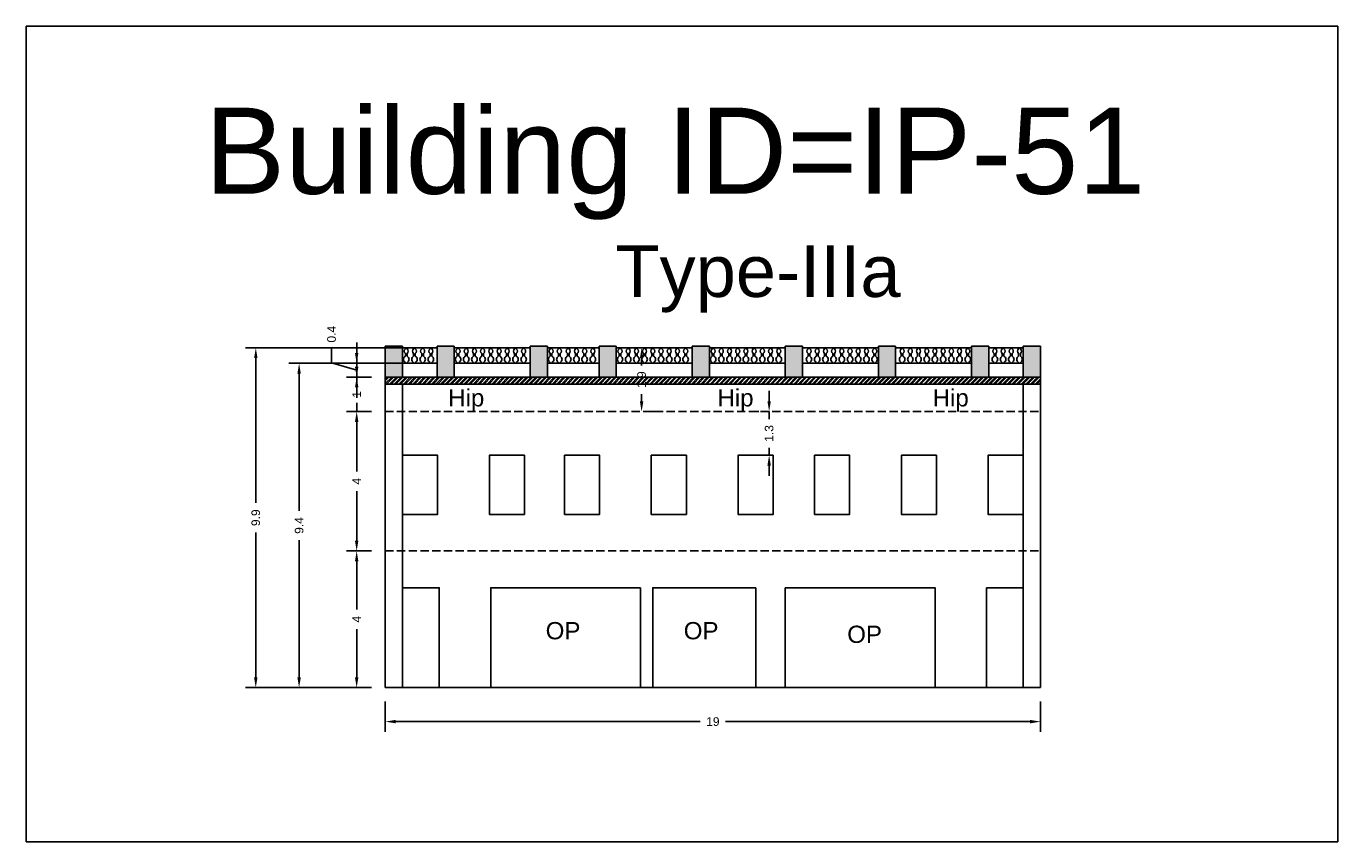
# Model space of a CAD drawing. Header units: metres. Extents: x 3416658 to 3417184, y -6712896 to -6712690.
# Tile 1 of 58: x 3416658 to 3416696, y -6712896 to -6712872. Entities that reach past the tile are written whole.
import ezdxf

# ---------------------------------------------------------------- set-up
doc = ezdxf.new("R2010")
doc.units = ezdxf.units.M
doc.linetypes.add('ACAD_ISO02W100', pattern=[15, 12, -3])
doc.layers.add('Dotted', color=7, linetype='ACAD_ISO02W100', plot=False)
doc.styles.get("Standard").update_dxf_attribs({"font": 'arial.ttf'})
doc.dimstyles.new('ISO-25', dxfattribs={"dimtxt": 0.25, "dimasz": 0.3, "dimexe": 0.3, "dimexo": 0.4, "dimgap": 0.2, "dimtad": 0, "dimdec": 1, "dimdsep": 46, "dimtxsty": 'Standard', "dimcen": 2.5, "dimadec": 0, "dimazin": 0, "dimtfac": 1, "dimtdec": 1, "dimtmove": 0, "dimatfit": 3, "dimfxl": 1, "dimarcsym": 0})

# ---------------------------------------------------------------- blocks, each defined once
blk = doc.blocks.new('*D450')
at = {"color": 0, "lineweight": -2, "transparency": 16777216}
for p, q in [((3416679.065, -6712883.061), (3416679.065, -6712882.761)), ((3416678.665, -6712883.361), (3416678.765, -6712883.361)), ((3416679.065, -6712883.361), (3416679.065, -6712883.578)), ((3416679.065, -6712884.626), (3416679.065, -6712884.409)), ((3416678.665, -6712884.626), (3416678.765, -6712884.626)), ((3416679.065, -6712884.926), (3416679.065, -6712885.226))]:
    blk.add_line(p, q, dxfattribs=at)
at = {"color": 0, "transparency": 16777216}
for points in [[(3416679.015, -6712883.061), (3416679.115, -6712883.061), (3416679.065, -6712883.361)], [(3416679.015, -6712884.926), (3416679.115, -6712884.926), (3416679.065, -6712884.626)]]:
    blk.add_solid(points, dxfattribs=at)
at = {"layer": 'Defpoints', "color": 0, "transparency": 16777216}
for p in [(3416679.065, -6712883.361), (3416679.065, -6712883.361), (3416679.065, -6712884.626)]:
    blk.add_point(p, dxfattribs=at)
at = {"color": 0, "transparency": 16777216, "insert": (3416679.065, -6712883.994), "char_height": 0.25, "attachment_point": 5, "rotation": 90}
blk.add_mtext('1.3', dxfattribs=at)
blk = doc.blocks.new('*D451')
at = {"color": 0, "lineweight": -2, "transparency": 16777216}
for p, q in [((3416667.533, -6712887.404), (3416666.804, -6712887.404)), ((3416667.104, -6712887.704), (3416667.104, -6712889.1)), ((3416667.104, -6712891.068), (3416667.104, -6712889.673)), ((3416667.533, -6712891.368), (3416666.804, -6712891.368))]:
    blk.add_line(p, q, dxfattribs=at)
at = {"color": 0, "transparency": 16777216}
for points in [[(3416667.054, -6712887.704), (3416667.154, -6712887.704), (3416667.104, -6712887.404)], [(3416667.054, -6712891.068), (3416667.154, -6712891.068), (3416667.104, -6712891.368)]]:
    blk.add_solid(points, dxfattribs=at)
at = {"layer": 'Defpoints', "color": 0, "transparency": 16777216}
for p in [(3416667.104, -6712887.404), (3416667.933, -6712887.404), (3416667.933, -6712891.368)]:
    blk.add_point(p, dxfattribs=at)
at = {"color": 0, "transparency": 16777216, "insert": (3416667.104, -6712889.386), "char_height": 0.25, "attachment_point": 5, "rotation": 90}
blk.add_mtext('4', dxfattribs=at)
blk = doc.blocks.new('*D452')
at = {"color": 0, "lineweight": -2, "transparency": 16777216}
for p, q in [((3416667.533, -6712883.361), (3416666.804, -6712883.361)), ((3416667.104, -6712883.661), (3416667.104, -6712885.096)), ((3416667.104, -6712887.104), (3416667.104, -6712885.669)), ((3416667.533, -6712887.404), (3416666.804, -6712887.404))]:
    blk.add_line(p, q, dxfattribs=at)
at = {"color": 0, "transparency": 16777216}
for points in [[(3416667.054, -6712883.661), (3416667.154, -6712883.661), (3416667.104, -6712883.361)], [(3416667.054, -6712887.104), (3416667.154, -6712887.104), (3416667.104, -6712887.404)]]:
    blk.add_solid(points, dxfattribs=at)
at = {"layer": 'Defpoints', "color": 0, "transparency": 16777216}
for p in [(3416667.104, -6712883.361), (3416667.933, -6712883.361), (3416667.933, -6712887.404)]:
    blk.add_point(p, dxfattribs=at)
at = {"color": 0, "transparency": 16777216, "insert": (3416667.104, -6712885.383), "char_height": 0.25, "attachment_point": 5, "rotation": 90}
blk.add_mtext('4', dxfattribs=at)
blk = doc.blocks.new('*D453')
at = {"color": 0, "lineweight": -2, "transparency": 16777216}
for p, q in [((3416667.104, -6712882.061), (3416667.104, -6712881.761)), ((3416667.533, -6712882.361), (3416666.804, -6712882.361)), ((3416667.104, -6712882.361), (3416667.104, -6712882.615)), ((3416667.104, -6712883.361), (3416667.104, -6712883.107)), ((3416667.533, -6712883.361), (3416666.804, -6712883.361)), ((3416667.104, -6712883.661), (3416667.104, -6712883.961))]:
    blk.add_line(p, q, dxfattribs=at)
at = {"color": 0, "transparency": 16777216}
for points in [[(3416667.054, -6712882.061), (3416667.154, -6712882.061), (3416667.104, -6712882.361)], [(3416667.054, -6712883.661), (3416667.154, -6712883.661), (3416667.104, -6712883.361)]]:
    blk.add_solid(points, dxfattribs=at)
at = {"layer": 'Defpoints', "color": 0, "transparency": 16777216}
for p in [(3416667.104, -6712882.361), (3416667.933, -6712882.361), (3416667.933, -6712883.361)]:
    blk.add_point(p, dxfattribs=at)
at = {"color": 0, "transparency": 16777216, "insert": (3416667.104, -6712882.861), "char_height": 0.25, "attachment_point": 5, "rotation": 90}
blk.add_mtext('1', dxfattribs=at)
blk = doc.blocks.new('*D454')
at = {"color": 0, "lineweight": -2, "transparency": 16777216}
for p, q in [((3416667.104, -6712881.661), (3416667.104, -6712881.361)), ((3416666.376, -6712881.943), (3416666.376, -6712881.543)), ((3416667.104, -6712882.161), (3416666.376, -6712881.943)), ((3416668.265, -6712881.961), (3416666.804, -6712881.961)), ((3416667.104, -6712882.361), (3416667.104, -6712881.961)), ((3416667.104, -6712882.361), (3416667.104, -6712881.961)), ((3416667.533, -6712882.361), (3416666.804, -6712882.361)), ((3416667.104, -6712882.661), (3416667.104, -6712882.961))]:
    blk.add_line(p, q, dxfattribs=at)
at = {"color": 0, "transparency": 16777216}
for points in [[(3416667.054, -6712881.661), (3416667.154, -6712881.661), (3416667.104, -6712881.961)], [(3416667.054, -6712882.661), (3416667.154, -6712882.661), (3416667.104, -6712882.361)]]:
    blk.add_solid(points, dxfattribs=at)
at = {"layer": 'Defpoints', "color": 0, "transparency": 16777216}
for p in [(3416667.104, -6712881.961), (3416668.665, -6712881.961), (3416667.933, -6712882.361)]:
    blk.add_point(p, dxfattribs=at)
at = {"color": 0, "transparency": 16777216, "insert": (3416666.376, -6712881.116), "char_height": 0.25, "attachment_point": 5, "rotation": 90}
blk.add_mtext('0.4', dxfattribs=at)
blk = doc.blocks.new('*D455')
at = {"color": 0, "lineweight": -2, "transparency": 16777216}
for p, q in [((3416668.403, -6712881.961), (3416665.135, -6712881.961)), ((3416665.435, -6712882.261), (3416665.435, -6712886.238)), ((3416665.435, -6712891.068), (3416665.435, -6712887.092)), ((3416667.533, -6712891.368), (3416665.135, -6712891.368))]:
    blk.add_line(p, q, dxfattribs=at)
at = {"color": 0, "transparency": 16777216}
for points in [[(3416665.385, -6712882.261), (3416665.485, -6712882.261), (3416665.435, -6712881.961)], [(3416665.385, -6712891.068), (3416665.485, -6712891.068), (3416665.435, -6712891.368)]]:
    blk.add_solid(points, dxfattribs=at)
at = {"layer": 'Defpoints', "color": 0, "transparency": 16777216}
for p in [(3416665.435, -6712881.961), (3416668.803, -6712881.961), (3416667.933, -6712891.368)]:
    blk.add_point(p, dxfattribs=at)
at = {"color": 0, "transparency": 16777216, "insert": (3416665.435, -6712886.665), "char_height": 0.25, "attachment_point": 5, "rotation": 90}
blk.add_mtext('9.4', dxfattribs=at)
blk = doc.blocks.new('*D456')
at = {"color": 0, "lineweight": -2, "transparency": 16777216}
for p, q in [((3416668.534, -6712881.511), (3416663.878, -6712881.511)), ((3416664.178, -6712881.811), (3416664.178, -6712886.012)), ((3416664.178, -6712891.068), (3416664.178, -6712886.868)), ((3416667.533, -6712891.368), (3416663.878, -6712891.368))]:
    blk.add_line(p, q, dxfattribs=at)
at = {"color": 0, "transparency": 16777216}
for points in [[(3416664.128, -6712881.811), (3416664.228, -6712881.811), (3416664.178, -6712881.511)], [(3416664.128, -6712891.068), (3416664.228, -6712891.068), (3416664.178, -6712891.368)]]:
    blk.add_solid(points, dxfattribs=at)
at = {"layer": 'Defpoints', "color": 0, "transparency": 16777216}
for p in [(3416664.178, -6712881.511), (3416668.934, -6712881.511), (3416667.933, -6712891.368)]:
    blk.add_point(p, dxfattribs=at)
at = {"color": 0, "transparency": 16777216, "insert": (3416664.178, -6712886.44), "char_height": 0.25, "attachment_point": 5, "rotation": 90}
blk.add_mtext('9.9', dxfattribs=at)
blk = doc.blocks.new('*D457')
at = {"color": 0, "lineweight": -2, "transparency": 16777216}
for p, q in [((3416667.933, -6712891.768), (3416667.933, -6712892.654)), ((3416686.933, -6712891.768), (3416686.933, -6712892.654)), ((3416668.233, -6712892.354), (3416677.066, -6712892.354)), ((3416686.633, -6712892.354), (3416677.801, -6712892.354))]:
    blk.add_line(p, q, dxfattribs=at)
at = {"color": 0, "transparency": 16777216}
for points in [[(3416668.233, -6712892.304), (3416668.233, -6712892.404), (3416667.933, -6712892.354)], [(3416686.633, -6712892.304), (3416686.633, -6712892.404), (3416686.933, -6712892.354)]]:
    blk.add_solid(points, dxfattribs=at)
at = {"layer": 'Defpoints', "color": 0, "transparency": 16777216}
for p in [(3416667.933, -6712891.368), (3416686.933, -6712891.368), (3416686.933, -6712892.354)]:
    blk.add_point(p, dxfattribs=at)
at = {"color": 0, "transparency": 16777216, "insert": (3416677.433, -6712892.354), "char_height": 0.25, "attachment_point": 5}
blk.add_mtext('19', dxfattribs=at)
blk = doc.blocks.new('*D458')
at = {"color": 0, "lineweight": -2, "transparency": 16777216}
for p, q in [((3416675.367, -6712881.811), (3416675.367, -6712882.02)), ((3416675.767, -6712881.511), (3416675.667, -6712881.511)), ((3416675.367, -6712883.061), (3416675.367, -6712882.852)), ((3416675.767, -6712883.361), (3416675.667, -6712883.361))]:
    blk.add_line(p, q, dxfattribs=at)
at = {"color": 0, "transparency": 16777216}
for points in [[(3416675.317, -6712881.811), (3416675.417, -6712881.811), (3416675.367, -6712881.511)], [(3416675.317, -6712883.061), (3416675.417, -6712883.061), (3416675.367, -6712883.361)]]:
    blk.add_solid(points, dxfattribs=at)
at = {"layer": 'Defpoints', "color": 0, "transparency": 16777216}
for p in [(3416675.367, -6712881.511), (3416675.367, -6712881.511), (3416675.367, -6712883.361)]:
    blk.add_point(p, dxfattribs=at)
at = {"color": 0, "transparency": 16777216, "insert": (3416675.367, -6712882.436), "char_height": 0.25, "attachment_point": 5, "rotation": 90}
blk.add_mtext('1.9', dxfattribs=at)

msp = doc.modelspace()

# ---------------------------------------------------------------- hatches: boundary and pattern name
h = msp.add_hatch(color=256)
h.dxf.hatch_style = 1
h.paths.add_polyline_path([(3416686.933, -6712881.461), (3416686.433, -6712881.461), (3416686.433, -6712882.361), (3416686.933, -6712882.361)])
h.paths.add_polyline_path([(3416685.432, -6712881.461), (3416684.932, -6712881.461), (3416684.932, -6712882.361), (3416685.432, -6712882.361)])
h.paths.add_polyline_path([(3416682.732, -6712881.461), (3416682.232, -6712881.461), (3416682.232, -6712882.361), (3416682.732, -6712882.361)])
h.paths.add_polyline_path([(3416680.032, -6712881.461), (3416679.532, -6712881.461), (3416679.532, -6712882.361), (3416680.032, -6712882.361)])
h.paths.add_polyline_path([(3416677.332, -6712881.461), (3416676.832, -6712881.461), (3416676.832, -6712882.361), (3416677.332, -6712882.361)])
h.paths.add_polyline_path([(3416674.632, -6712881.461), (3416674.132, -6712881.461), (3416674.132, -6712882.361), (3416674.632, -6712882.361)])
h.paths.add_polyline_path([(3416672.635, -6712881.461), (3416672.135, -6712881.461), (3416672.135, -6712882.361), (3416672.635, -6712882.361)])
h.paths.add_polyline_path([(3416669.935, -6712881.461), (3416669.435, -6712881.461), (3416669.435, -6712882.361), (3416669.935, -6712882.361)])
h.paths.add_polyline_path([(3416668.433, -6712881.461), (3416667.933, -6712881.461), (3416667.933, -6712882.361), (3416668.433, -6712882.361)])
h = msp.add_hatch()
h.set_pattern_fill('ANSI32', color=256, scale=0.01)
h.set_pattern_definition([(45, (-448.43633, -12.19257), (-0.067351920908, 0.067351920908), []), (45, (-448.39143, -12.19257), (-0.067351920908, 0.067351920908), [])])
h.paths.add_polyline_path([(3416686.933, -6712882.361), (3416679.532, -6712882.361), (3416667.933, -6712882.361), (3416667.933, -6712882.561), (3416680.032, -6712882.561), (3416686.933, -6712882.561)])

# ---------------------------------------------------------------- linework, layer by layer
for p, q in [((3416669.5, -6712888.47), (3416668.433, -6712888.47)), ((3416669.5, -6712891.368), (3416669.5, -6712888.47)), ((3416685.367, -6712888.47), (3416686.433, -6712888.47)), ((3416685.367, -6712891.368), (3416685.367, -6712888.47)), ((3416686.433, -6712888.47), (3416686.433, -6712890.782))]:
    msp.add_line(p, q)
for points in [[(3416657.521, -6712872.183), (3416695.555, -6712872.183), (3416695.555, -6712895.839), (3416657.521, -6712895.839)], [(3416668.433, -6712884.626), (3416669.451, -6712884.626), (3416669.451, -6712886.346), (3416668.433, -6712886.346)], [(3416671.968, -6712884.626), (3416670.951, -6712884.626), (3416670.951, -6712886.346), (3416671.968, -6712886.346)], [(3416673.131, -6712884.626), (3416674.148, -6712884.626), (3416674.148, -6712886.346), (3416673.131, -6712886.346)], [(3416676.666, -6712884.626), (3416675.648, -6712884.626), (3416675.648, -6712886.346), (3416676.666, -6712886.346)], [(3416679.183, -6712884.626), (3416678.166, -6712884.626), (3416678.166, -6712886.346), (3416679.183, -6712886.346)], [(3416680.381, -6712884.626), (3416681.399, -6712884.626), (3416681.399, -6712886.346), (3416680.381, -6712886.346)], [(3416682.899, -6712884.626), (3416683.916, -6712884.626), (3416683.916, -6712886.346), (3416682.899, -6712886.346)], [(3416686.433, -6712884.626), (3416685.416, -6712884.626), (3416685.416, -6712886.346), (3416686.433, -6712886.346)], [(3416668.433, -6712888.47), (3416669.5, -6712888.47), (3416669.5, -6712891.368), (3416668.433, -6712891.368)], [(3416675.335, -6712888.47), (3416670.991, -6712888.47), (3416670.991, -6712891.368), (3416675.335, -6712891.368)], [(3416678.676, -6712888.47), (3416675.689, -6712888.47), (3416675.689, -6712891.368), (3416678.676, -6712891.368)], [(3416679.532, -6712888.47), (3416683.876, -6712888.47), (3416683.876, -6712891.368), (3416679.532, -6712891.368)]]:
    msp.add_lwpolyline(points, close=True)
for points in [[(3416667.933, -6712891.368), (3416667.933, -6712881.461)], [(3416667.933, -6712881.461), (3416668.433, -6712881.461)], [(3416668.433, -6712882.361), (3416668.433, -6712881.461)], [(3416668.433, -6712881.511), (3416669.435, -6712881.511)], [(3416669.435, -6712881.461), (3416669.935, -6712881.461)], [(3416669.435, -6712882.361), (3416669.435, -6712881.461)], [(3416669.935, -6712882.361), (3416669.935, -6712881.461)], [(3416669.935, -6712881.511), (3416672.135, -6712881.511)], [(3416672.135, -6712881.461), (3416672.635, -6712881.461)], [(3416672.135, -6712882.361), (3416672.135, -6712881.461)], [(3416672.635, -6712882.361), (3416672.635, -6712881.461)], [(3416672.635, -6712881.511), (3416674.132, -6712881.511)], [(3416674.132, -6712881.461), (3416674.632, -6712881.461)], [(3416674.132, -6712882.361), (3416674.132, -6712881.461)], [(3416674.632, -6712882.361), (3416674.632, -6712881.461)], [(3416674.632, -6712881.511), (3416676.832, -6712881.511)], [(3416676.832, -6712881.461), (3416677.332, -6712881.461)], [(3416676.832, -6712882.361), (3416676.832, -6712881.461)], [(3416677.332, -6712882.361), (3416677.332, -6712881.461)], [(3416677.332, -6712881.511), (3416679.532, -6712881.511)], [(3416680.032, -6712881.461), (3416679.532, -6712881.461)], [(3416679.532, -6712881.461), (3416680.032, -6712881.461)], [(3416679.532, -6712882.361), (3416679.532, -6712881.461)], [(3416680.032, -6712882.361), (3416680.032, -6712881.461)], [(3416682.232, -6712881.511), (3416680.032, -6712881.511)], [(3416682.232, -6712882.361), (3416682.232, -6712881.461)], [(3416682.732, -6712881.461), (3416682.232, -6712881.461)], [(3416682.732, -6712882.361), (3416682.732, -6712881.461)], [(3416684.932, -6712881.511), (3416682.732, -6712881.511)], [(3416684.932, -6712882.361), (3416684.932, -6712881.461)], [(3416685.432, -6712881.461), (3416684.932, -6712881.461)], [(3416685.432, -6712882.361), (3416685.432, -6712881.461)], [(3416686.433, -6712881.511), (3416685.432, -6712881.511)], [(3416686.933, -6712881.461), (3416686.433, -6712881.461)], [(3416686.433, -6712882.361), (3416686.433, -6712881.461)], [(3416686.933, -6712891.368), (3416686.933, -6712881.461)], [(3416668.433, -6712881.961), (3416669.435, -6712881.961)], [(3416669.935, -6712881.961), (3416672.135, -6712881.961)], [(3416672.635, -6712881.961), (3416674.132, -6712881.961)], [(3416674.632, -6712881.961), (3416676.832, -6712881.961)], [(3416677.332, -6712881.961), (3416679.532, -6712881.961)], [(3416682.232, -6712881.961), (3416680.032, -6712881.961)], [(3416684.932, -6712881.961), (3416682.732, -6712881.961)], [(3416686.433, -6712881.961), (3416685.432, -6712881.961)], [(3416667.933, -6712882.361), (3416680.032, -6712882.361)], [(3416667.933, -6712882.561), (3416680.032, -6712882.561)], [(3416668.433, -6712891.368), (3416668.433, -6712882.561)], [(3416686.933, -6712882.361), (3416679.532, -6712882.361)], [(3416686.933, -6712882.561), (3416679.532, -6712882.561)], [(3416686.433, -6712891.368), (3416686.433, -6712882.561)], [(3416667.933, -6712891.368), (3416686.933, -6712891.368)]]:
    msp.add_lwpolyline(points)
for points in [[(3416668.517, -6712881.511), (3416668.517, -6712881.542, 0.504557), (3416668.517, -6712881.678), (3416668.517, -6712881.751, 0.59952), (3416668.517, -6712881.939), (3416668.517, -6712881.961)], [(3416668.566, -6712881.961), (3416668.566, -6712881.939, 0.59952), (3416668.566, -6712881.751), (3416668.566, -6712881.678, 0.504557), (3416668.566, -6712881.542), (3416668.566, -6712881.511)], [(3416668.755, -6712881.511), (3416668.755, -6712881.542, 0.504557), (3416668.755, -6712881.678), (3416668.755, -6712881.751, 0.59952), (3416668.755, -6712881.939), (3416668.755, -6712881.961)], [(3416668.803, -6712881.961), (3416668.803, -6712881.939, 0.59952), (3416668.803, -6712881.751), (3416668.803, -6712881.678, 0.504557), (3416668.803, -6712881.542), (3416668.803, -6712881.511)], [(3416668.993, -6712881.511), (3416668.993, -6712881.542, 0.504557), (3416668.993, -6712881.678), (3416668.993, -6712881.751, 0.59952), (3416668.993, -6712881.939), (3416668.993, -6712881.961)], [(3416669.041, -6712881.961), (3416669.041, -6712881.939, 0.59952), (3416669.041, -6712881.751), (3416669.041, -6712881.678, 0.504557), (3416669.041, -6712881.542), (3416669.041, -6712881.511)], [(3416669.231, -6712881.511), (3416669.231, -6712881.542, 0.504557), (3416669.231, -6712881.678), (3416669.231, -6712881.751, 0.59952), (3416669.231, -6712881.939), (3416669.231, -6712881.961)], [(3416669.279, -6712881.961), (3416669.279, -6712881.939, 0.59952), (3416669.279, -6712881.751), (3416669.279, -6712881.678, 0.504557), (3416669.279, -6712881.542), (3416669.279, -6712881.511)], [(3416670.018, -6712881.511), (3416670.018, -6712881.542, 0.504557), (3416670.018, -6712881.678), (3416670.018, -6712881.751, 0.59952), (3416670.018, -6712881.939), (3416670.018, -6712881.961)], [(3416670.067, -6712881.961), (3416670.067, -6712881.939, 0.59952), (3416670.067, -6712881.751), (3416670.067, -6712881.678, 0.504557), (3416670.067, -6712881.542), (3416670.067, -6712881.511)], [(3416670.256, -6712881.511), (3416670.256, -6712881.542, 0.504557), (3416670.256, -6712881.678), (3416670.256, -6712881.751, 0.59952), (3416670.256, -6712881.939), (3416670.256, -6712881.961)], [(3416670.305, -6712881.961), (3416670.305, -6712881.939, 0.59952), (3416670.305, -6712881.751), (3416670.305, -6712881.678, 0.504557), (3416670.305, -6712881.542), (3416670.305, -6712881.511)], [(3416670.494, -6712881.511), (3416670.494, -6712881.542, 0.504557), (3416670.494, -6712881.678), (3416670.494, -6712881.751, 0.59952), (3416670.494, -6712881.939), (3416670.494, -6712881.961)], [(3416670.543, -6712881.961), (3416670.543, -6712881.939, 0.59952), (3416670.543, -6712881.751), (3416670.543, -6712881.678, 0.504557), (3416670.543, -6712881.542), (3416670.543, -6712881.511)], [(3416670.732, -6712881.511), (3416670.732, -6712881.542, 0.504557), (3416670.732, -6712881.678), (3416670.732, -6712881.751, 0.59952), (3416670.732, -6712881.939), (3416670.732, -6712881.961)], [(3416670.781, -6712881.961), (3416670.781, -6712881.939, 0.59952), (3416670.781, -6712881.751), (3416670.781, -6712881.678, 0.504557), (3416670.781, -6712881.542), (3416670.781, -6712881.511)], [(3416670.97, -6712881.511), (3416670.97, -6712881.542, 0.504557), (3416670.97, -6712881.678), (3416670.97, -6712881.751, 0.59952), (3416670.97, -6712881.939), (3416670.97, -6712881.961)], [(3416671.018, -6712881.961), (3416671.018, -6712881.939, 0.59952), (3416671.018, -6712881.751), (3416671.018, -6712881.678, 0.504557), (3416671.018, -6712881.542), (3416671.018, -6712881.511)], [(3416671.208, -6712881.511), (3416671.208, -6712881.542, 0.504557), (3416671.208, -6712881.678), (3416671.208, -6712881.751, 0.59952), (3416671.208, -6712881.939), (3416671.208, -6712881.961)], [(3416671.256, -6712881.961), (3416671.256, -6712881.939, 0.59952), (3416671.256, -6712881.751), (3416671.256, -6712881.678, 0.504557), (3416671.256, -6712881.542), (3416671.256, -6712881.511)], [(3416671.446, -6712881.511), (3416671.446, -6712881.542, 0.504557), (3416671.446, -6712881.678), (3416671.446, -6712881.751, 0.59952), (3416671.446, -6712881.939), (3416671.446, -6712881.961)], [(3416671.494, -6712881.961), (3416671.494, -6712881.939, 0.59952), (3416671.494, -6712881.751), (3416671.494, -6712881.678, 0.504557), (3416671.494, -6712881.542), (3416671.494, -6712881.511)], [(3416671.684, -6712881.511), (3416671.684, -6712881.542, 0.504557), (3416671.684, -6712881.678), (3416671.684, -6712881.751, 0.59952), (3416671.684, -6712881.939), (3416671.684, -6712881.961)], [(3416671.732, -6712881.961), (3416671.732, -6712881.939, 0.59952), (3416671.732, -6712881.751), (3416671.732, -6712881.678, 0.504557), (3416671.732, -6712881.542), (3416671.732, -6712881.511)], [(3416671.922, -6712881.511), (3416671.922, -6712881.542, 0.504557), (3416671.922, -6712881.678), (3416671.922, -6712881.751, 0.59952), (3416671.922, -6712881.939), (3416671.922, -6712881.961)], [(3416671.97, -6712881.961), (3416671.97, -6712881.939, 0.59952), (3416671.97, -6712881.751), (3416671.97, -6712881.678, 0.504557), (3416671.97, -6712881.542), (3416671.97, -6712881.511)], [(3416672.718, -6712881.511), (3416672.718, -6712881.542, 0.504557), (3416672.718, -6712881.678), (3416672.718, -6712881.751, 0.59952), (3416672.718, -6712881.939), (3416672.718, -6712881.961)], [(3416672.767, -6712881.961), (3416672.767, -6712881.939, 0.59952), (3416672.767, -6712881.751), (3416672.767, -6712881.678, 0.504557), (3416672.767, -6712881.542), (3416672.767, -6712881.511)], [(3416672.956, -6712881.511), (3416672.956, -6712881.542, 0.504557), (3416672.956, -6712881.678), (3416672.956, -6712881.751, 0.59952), (3416672.956, -6712881.939), (3416672.956, -6712881.961)], [(3416673.005, -6712881.961), (3416673.005, -6712881.939, 0.59952), (3416673.005, -6712881.751), (3416673.005, -6712881.678, 0.504557), (3416673.005, -6712881.542), (3416673.005, -6712881.511)], [(3416673.214, -6712881.511), (3416673.214, -6712881.542, 0.504557), (3416673.214, -6712881.678), (3416673.214, -6712881.751, 0.59952), (3416673.214, -6712881.939), (3416673.214, -6712881.961)], [(3416673.263, -6712881.961), (3416673.263, -6712881.939, 0.59952), (3416673.263, -6712881.751), (3416673.263, -6712881.678, 0.504557), (3416673.263, -6712881.542), (3416673.263, -6712881.511)], [(3416673.452, -6712881.511), (3416673.452, -6712881.542, 0.504557), (3416673.452, -6712881.678), (3416673.452, -6712881.751, 0.59952), (3416673.452, -6712881.939), (3416673.452, -6712881.961)], [(3416673.501, -6712881.961), (3416673.501, -6712881.939, 0.59952), (3416673.501, -6712881.751), (3416673.501, -6712881.678, 0.504557), (3416673.501, -6712881.542), (3416673.501, -6712881.511)], [(3416673.69, -6712881.511), (3416673.69, -6712881.542, 0.504557), (3416673.69, -6712881.678), (3416673.69, -6712881.751, 0.59952), (3416673.69, -6712881.939), (3416673.69, -6712881.961)], [(3416673.739, -6712881.961), (3416673.739, -6712881.939, 0.59952), (3416673.739, -6712881.751), (3416673.739, -6712881.678, 0.504557), (3416673.739, -6712881.542), (3416673.739, -6712881.511)], [(3416673.928, -6712881.511), (3416673.928, -6712881.542, 0.504557), (3416673.928, -6712881.678), (3416673.928, -6712881.751, 0.59952), (3416673.928, -6712881.939), (3416673.928, -6712881.961)], [(3416673.977, -6712881.961), (3416673.977, -6712881.939, 0.59952), (3416673.977, -6712881.751), (3416673.977, -6712881.678, 0.504557), (3416673.977, -6712881.542), (3416673.977, -6712881.511)], [(3416674.716, -6712881.511), (3416674.716, -6712881.542, 0.504557), (3416674.716, -6712881.678), (3416674.716, -6712881.751, 0.59952), (3416674.716, -6712881.939), (3416674.716, -6712881.961)], [(3416674.764, -6712881.961), (3416674.764, -6712881.939, 0.59952), (3416674.764, -6712881.751), (3416674.764, -6712881.678, 0.504557), (3416674.764, -6712881.542), (3416674.764, -6712881.511)], [(3416674.954, -6712881.511), (3416674.954, -6712881.542, 0.504557), (3416674.954, -6712881.678), (3416674.954, -6712881.751, 0.59952), (3416674.954, -6712881.939), (3416674.954, -6712881.961)], [(3416675.002, -6712881.961), (3416675.002, -6712881.939, 0.59952), (3416675.002, -6712881.751), (3416675.002, -6712881.678, 0.504557), (3416675.002, -6712881.542), (3416675.002, -6712881.511)], [(3416675.192, -6712881.511), (3416675.192, -6712881.542, 0.504557), (3416675.192, -6712881.678), (3416675.192, -6712881.751, 0.59952), (3416675.192, -6712881.939), (3416675.192, -6712881.961)], [(3416675.24, -6712881.961), (3416675.24, -6712881.939, 0.59952), (3416675.24, -6712881.751), (3416675.24, -6712881.678, 0.504557), (3416675.24, -6712881.542), (3416675.24, -6712881.511)], [(3416675.429, -6712881.511), (3416675.429, -6712881.542, 0.504557), (3416675.429, -6712881.678), (3416675.429, -6712881.751, 0.59952), (3416675.429, -6712881.939), (3416675.429, -6712881.961)], [(3416675.478, -6712881.961), (3416675.478, -6712881.939, 0.59952), (3416675.478, -6712881.751), (3416675.478, -6712881.678, 0.504557), (3416675.478, -6712881.542), (3416675.478, -6712881.511)], [(3416675.667, -6712881.511), (3416675.667, -6712881.542, 0.504557), (3416675.667, -6712881.678), (3416675.667, -6712881.751, 0.59952), (3416675.667, -6712881.939), (3416675.667, -6712881.961)], [(3416675.716, -6712881.961), (3416675.716, -6712881.939, 0.59952), (3416675.716, -6712881.751), (3416675.716, -6712881.678, 0.504557), (3416675.716, -6712881.542), (3416675.716, -6712881.511)], [(3416675.905, -6712881.511), (3416675.905, -6712881.542, 0.504557), (3416675.905, -6712881.678), (3416675.905, -6712881.751, 0.59952), (3416675.905, -6712881.939), (3416675.905, -6712881.961)], [(3416675.954, -6712881.961), (3416675.954, -6712881.939, 0.59952), (3416675.954, -6712881.751), (3416675.954, -6712881.678, 0.504557), (3416675.954, -6712881.542), (3416675.954, -6712881.511)], [(3416676.143, -6712881.511), (3416676.143, -6712881.542, 0.504557), (3416676.143, -6712881.678), (3416676.143, -6712881.751, 0.59952), (3416676.143, -6712881.939), (3416676.143, -6712881.961)], [(3416676.192, -6712881.961), (3416676.192, -6712881.939, 0.59952), (3416676.192, -6712881.751), (3416676.192, -6712881.678, 0.504557), (3416676.192, -6712881.542), (3416676.192, -6712881.511)], [(3416676.381, -6712881.511), (3416676.381, -6712881.542, 0.504557), (3416676.381, -6712881.678), (3416676.381, -6712881.751, 0.59952), (3416676.381, -6712881.939), (3416676.381, -6712881.961)], [(3416676.43, -6712881.961), (3416676.43, -6712881.939, 0.59952), (3416676.43, -6712881.751), (3416676.43, -6712881.678, 0.504557), (3416676.43, -6712881.542), (3416676.43, -6712881.511)], [(3416676.619, -6712881.511), (3416676.619, -6712881.542, 0.504557), (3416676.619, -6712881.678), (3416676.619, -6712881.751, 0.59952), (3416676.619, -6712881.939), (3416676.619, -6712881.961)], [(3416676.668, -6712881.961), (3416676.668, -6712881.939, 0.59952), (3416676.668, -6712881.751), (3416676.668, -6712881.678, 0.504557), (3416676.668, -6712881.542), (3416676.668, -6712881.511)], [(3416677.416, -6712881.511), (3416677.416, -6712881.542, 0.504557), (3416677.416, -6712881.678), (3416677.416, -6712881.751, 0.59952), (3416677.416, -6712881.939), (3416677.416, -6712881.961)], [(3416677.464, -6712881.961), (3416677.464, -6712881.939, 0.59952), (3416677.464, -6712881.751), (3416677.464, -6712881.678, 0.504557), (3416677.464, -6712881.542), (3416677.464, -6712881.511)], [(3416677.654, -6712881.511), (3416677.654, -6712881.542, 0.504557), (3416677.654, -6712881.678), (3416677.654, -6712881.751, 0.59952), (3416677.654, -6712881.939), (3416677.654, -6712881.961)], [(3416677.702, -6712881.961), (3416677.702, -6712881.939, 0.59952), (3416677.702, -6712881.751), (3416677.702, -6712881.678, 0.504557), (3416677.702, -6712881.542), (3416677.702, -6712881.511)], [(3416677.892, -6712881.511), (3416677.892, -6712881.542, 0.504557), (3416677.892, -6712881.678), (3416677.892, -6712881.751, 0.59952), (3416677.892, -6712881.939), (3416677.892, -6712881.961)], [(3416677.94, -6712881.961), (3416677.94, -6712881.939, 0.59952), (3416677.94, -6712881.751), (3416677.94, -6712881.678, 0.504557), (3416677.94, -6712881.542), (3416677.94, -6712881.511)], [(3416678.129, -6712881.511), (3416678.129, -6712881.542, 0.504557), (3416678.129, -6712881.678), (3416678.129, -6712881.751, 0.59952), (3416678.129, -6712881.939), (3416678.129, -6712881.961)], [(3416678.178, -6712881.961), (3416678.178, -6712881.939, 0.59952), (3416678.178, -6712881.751), (3416678.178, -6712881.678, 0.504557), (3416678.178, -6712881.542), (3416678.178, -6712881.511)], [(3416678.367, -6712881.511), (3416678.367, -6712881.542, 0.504557), (3416678.367, -6712881.678), (3416678.367, -6712881.751, 0.59952), (3416678.367, -6712881.939), (3416678.367, -6712881.961)], [(3416678.416, -6712881.961), (3416678.416, -6712881.939, 0.59952), (3416678.416, -6712881.751), (3416678.416, -6712881.678, 0.504557), (3416678.416, -6712881.542), (3416678.416, -6712881.511)], [(3416678.605, -6712881.511), (3416678.605, -6712881.542, 0.504557), (3416678.605, -6712881.678), (3416678.605, -6712881.751, 0.59952), (3416678.605, -6712881.939), (3416678.605, -6712881.961)], [(3416678.654, -6712881.961), (3416678.654, -6712881.939, 0.59952), (3416678.654, -6712881.751), (3416678.654, -6712881.678, 0.504557), (3416678.654, -6712881.542), (3416678.654, -6712881.511)], [(3416678.843, -6712881.511), (3416678.843, -6712881.542, 0.504557), (3416678.843, -6712881.678), (3416678.843, -6712881.751, 0.59952), (3416678.843, -6712881.939), (3416678.843, -6712881.961)], [(3416678.892, -6712881.961), (3416678.892, -6712881.939, 0.59952), (3416678.892, -6712881.751), (3416678.892, -6712881.678, 0.504557), (3416678.892, -6712881.542), (3416678.892, -6712881.511)], [(3416679.081, -6712881.511), (3416679.081, -6712881.542, 0.504557), (3416679.081, -6712881.678), (3416679.081, -6712881.751, 0.59952), (3416679.081, -6712881.939), (3416679.081, -6712881.961)], [(3416679.13, -6712881.961), (3416679.13, -6712881.939, 0.59952), (3416679.13, -6712881.751), (3416679.13, -6712881.678, 0.504557), (3416679.13, -6712881.542), (3416679.13, -6712881.511)], [(3416679.319, -6712881.511), (3416679.319, -6712881.542, 0.504557), (3416679.319, -6712881.678), (3416679.319, -6712881.751, 0.59952), (3416679.319, -6712881.939), (3416679.319, -6712881.961)], [(3416679.368, -6712881.961), (3416679.368, -6712881.939, 0.59952), (3416679.368, -6712881.751), (3416679.368, -6712881.678, 0.504557), (3416679.368, -6712881.542), (3416679.368, -6712881.511)], [(3416680.197, -6712881.961), (3416680.197, -6712881.939, -0.59952), (3416680.197, -6712881.751), (3416680.197, -6712881.678, -0.504557), (3416680.197, -6712881.542), (3416680.197, -6712881.511)], [(3416680.245, -6712881.511), (3416680.245, -6712881.542, -0.504557), (3416680.245, -6712881.678), (3416680.245, -6712881.751, -0.59952), (3416680.245, -6712881.939), (3416680.245, -6712881.961)], [(3416680.435, -6712881.961), (3416680.435, -6712881.939, -0.59952), (3416680.435, -6712881.751), (3416680.435, -6712881.678, -0.504557), (3416680.435, -6712881.542), (3416680.435, -6712881.511)], [(3416680.483, -6712881.511), (3416680.483, -6712881.542, -0.504557), (3416680.483, -6712881.678), (3416680.483, -6712881.751, -0.59952), (3416680.483, -6712881.939), (3416680.483, -6712881.961)], [(3416680.672, -6712881.961), (3416680.672, -6712881.939, -0.59952), (3416680.672, -6712881.751), (3416680.672, -6712881.678, -0.504557), (3416680.672, -6712881.542), (3416680.672, -6712881.511)], [(3416680.721, -6712881.511), (3416680.721, -6712881.542, -0.504557), (3416680.721, -6712881.678), (3416680.721, -6712881.751, -0.59952), (3416680.721, -6712881.939), (3416680.721, -6712881.961)], [(3416680.91, -6712881.961), (3416680.91, -6712881.939, -0.59952), (3416680.91, -6712881.751), (3416680.91, -6712881.678, -0.504557), (3416680.91, -6712881.542), (3416680.91, -6712881.511)], [(3416680.959, -6712881.511), (3416680.959, -6712881.542, -0.504557), (3416680.959, -6712881.678), (3416680.959, -6712881.751, -0.59952), (3416680.959, -6712881.939), (3416680.959, -6712881.961)], [(3416681.148, -6712881.961), (3416681.148, -6712881.939, -0.59952), (3416681.148, -6712881.751), (3416681.148, -6712881.678, -0.504557), (3416681.148, -6712881.542), (3416681.148, -6712881.511)], [(3416681.197, -6712881.511), (3416681.197, -6712881.542, -0.504557), (3416681.197, -6712881.678), (3416681.197, -6712881.751, -0.59952), (3416681.197, -6712881.939), (3416681.197, -6712881.961)], [(3416681.386, -6712881.961), (3416681.386, -6712881.939, -0.59952), (3416681.386, -6712881.751), (3416681.386, -6712881.678, -0.504557), (3416681.386, -6712881.542), (3416681.386, -6712881.511)], [(3416681.435, -6712881.511), (3416681.435, -6712881.542, -0.504557), (3416681.435, -6712881.678), (3416681.435, -6712881.751, -0.59952), (3416681.435, -6712881.939), (3416681.435, -6712881.961)], [(3416681.624, -6712881.961), (3416681.624, -6712881.939, -0.59952), (3416681.624, -6712881.751), (3416681.624, -6712881.678, -0.504557), (3416681.624, -6712881.542), (3416681.624, -6712881.511)], [(3416681.673, -6712881.511), (3416681.673, -6712881.542, -0.504557), (3416681.673, -6712881.678), (3416681.673, -6712881.751, -0.59952), (3416681.673, -6712881.939), (3416681.673, -6712881.961)], [(3416681.862, -6712881.961), (3416681.862, -6712881.939, -0.59952), (3416681.862, -6712881.751), (3416681.862, -6712881.678, -0.504557), (3416681.862, -6712881.542), (3416681.862, -6712881.511)], [(3416681.911, -6712881.511), (3416681.911, -6712881.542, -0.504557), (3416681.911, -6712881.678), (3416681.911, -6712881.751, -0.59952), (3416681.911, -6712881.939), (3416681.911, -6712881.961)], [(3416682.1, -6712881.961), (3416682.1, -6712881.939, -0.59952), (3416682.1, -6712881.751), (3416682.1, -6712881.678, -0.504557), (3416682.1, -6712881.542), (3416682.1, -6712881.511)], [(3416682.149, -6712881.511), (3416682.149, -6712881.542, -0.504557), (3416682.149, -6712881.678), (3416682.149, -6712881.751, -0.59952), (3416682.149, -6712881.939), (3416682.149, -6712881.961)], [(3416682.897, -6712881.961), (3416682.897, -6712881.939, -0.59952), (3416682.897, -6712881.751), (3416682.897, -6712881.678, -0.504557), (3416682.897, -6712881.542), (3416682.897, -6712881.511)], [(3416682.945, -6712881.511), (3416682.945, -6712881.542, -0.504557), (3416682.945, -6712881.678), (3416682.945, -6712881.751, -0.59952), (3416682.945, -6712881.939), (3416682.945, -6712881.961)], [(3416683.135, -6712881.961), (3416683.135, -6712881.939, -0.59952), (3416683.135, -6712881.751), (3416683.135, -6712881.678, -0.504557), (3416683.135, -6712881.542), (3416683.135, -6712881.511)], [(3416683.183, -6712881.511), (3416683.183, -6712881.542, -0.504557), (3416683.183, -6712881.678), (3416683.183, -6712881.751, -0.59952), (3416683.183, -6712881.939), (3416683.183, -6712881.961)], [(3416683.372, -6712881.961), (3416683.372, -6712881.939, -0.59952), (3416683.372, -6712881.751), (3416683.372, -6712881.678, -0.504557), (3416683.372, -6712881.542), (3416683.372, -6712881.511)], [(3416683.421, -6712881.511), (3416683.421, -6712881.542, -0.504557), (3416683.421, -6712881.678), (3416683.421, -6712881.751, -0.59952), (3416683.421, -6712881.939), (3416683.421, -6712881.961)], [(3416683.61, -6712881.961), (3416683.61, -6712881.939, -0.59952), (3416683.61, -6712881.751), (3416683.61, -6712881.678, -0.504557), (3416683.61, -6712881.542), (3416683.61, -6712881.511)], [(3416683.659, -6712881.511), (3416683.659, -6712881.542, -0.504557), (3416683.659, -6712881.678), (3416683.659, -6712881.751, -0.59952), (3416683.659, -6712881.939), (3416683.659, -6712881.961)], [(3416683.848, -6712881.961), (3416683.848, -6712881.939, -0.59952), (3416683.848, -6712881.751), (3416683.848, -6712881.678, -0.504557), (3416683.848, -6712881.542), (3416683.848, -6712881.511)], [(3416683.897, -6712881.511), (3416683.897, -6712881.542, -0.504557), (3416683.897, -6712881.678), (3416683.897, -6712881.751, -0.59952), (3416683.897, -6712881.939), (3416683.897, -6712881.961)], [(3416684.086, -6712881.961), (3416684.086, -6712881.939, -0.59952), (3416684.086, -6712881.751), (3416684.086, -6712881.678, -0.504557), (3416684.086, -6712881.542), (3416684.086, -6712881.511)], [(3416684.135, -6712881.511), (3416684.135, -6712881.542, -0.504557), (3416684.135, -6712881.678), (3416684.135, -6712881.751, -0.59952), (3416684.135, -6712881.939), (3416684.135, -6712881.961)], [(3416684.324, -6712881.961), (3416684.324, -6712881.939, -0.59952), (3416684.324, -6712881.751), (3416684.324, -6712881.678, -0.504557), (3416684.324, -6712881.542), (3416684.324, -6712881.511)], [(3416684.373, -6712881.511), (3416684.373, -6712881.542, -0.504557), (3416684.373, -6712881.678), (3416684.373, -6712881.751, -0.59952), (3416684.373, -6712881.939), (3416684.373, -6712881.961)], [(3416684.562, -6712881.961), (3416684.562, -6712881.939, -0.59952), (3416684.562, -6712881.751), (3416684.562, -6712881.678, -0.504557), (3416684.562, -6712881.542), (3416684.562, -6712881.511)], [(3416684.611, -6712881.511), (3416684.611, -6712881.542, -0.504557), (3416684.611, -6712881.678), (3416684.611, -6712881.751, -0.59952), (3416684.611, -6712881.939), (3416684.611, -6712881.961)], [(3416684.8, -6712881.961), (3416684.8, -6712881.939, -0.59952), (3416684.8, -6712881.751), (3416684.8, -6712881.678, -0.504557), (3416684.8, -6712881.542), (3416684.8, -6712881.511)], [(3416684.849, -6712881.511), (3416684.849, -6712881.542, -0.504557), (3416684.849, -6712881.678), (3416684.849, -6712881.751, -0.59952), (3416684.849, -6712881.939), (3416684.849, -6712881.961)], [(3416685.587, -6712881.961), (3416685.587, -6712881.939, -0.59952), (3416685.587, -6712881.751), (3416685.587, -6712881.678, -0.504557), (3416685.587, -6712881.542), (3416685.587, -6712881.511)], [(3416685.636, -6712881.511), (3416685.636, -6712881.542, -0.504557), (3416685.636, -6712881.678), (3416685.636, -6712881.751, -0.59952), (3416685.636, -6712881.939), (3416685.636, -6712881.961)], [(3416685.825, -6712881.961), (3416685.825, -6712881.939, -0.59952), (3416685.825, -6712881.751), (3416685.825, -6712881.678, -0.504557), (3416685.825, -6712881.542), (3416685.825, -6712881.511)], [(3416685.874, -6712881.511), (3416685.874, -6712881.542, -0.504557), (3416685.874, -6712881.678), (3416685.874, -6712881.751, -0.59952), (3416685.874, -6712881.939), (3416685.874, -6712881.961)], [(3416686.063, -6712881.961), (3416686.063, -6712881.939, -0.59952), (3416686.063, -6712881.751), (3416686.063, -6712881.678, -0.504557), (3416686.063, -6712881.542), (3416686.063, -6712881.511)], [(3416686.112, -6712881.511), (3416686.112, -6712881.542, -0.504557), (3416686.112, -6712881.678), (3416686.112, -6712881.751, -0.59952), (3416686.112, -6712881.939), (3416686.112, -6712881.961)], [(3416686.301, -6712881.961), (3416686.301, -6712881.939, -0.59952), (3416686.301, -6712881.751), (3416686.301, -6712881.678, -0.504557), (3416686.301, -6712881.542), (3416686.301, -6712881.511)], [(3416686.35, -6712881.511), (3416686.35, -6712881.542, -0.504557), (3416686.35, -6712881.678), (3416686.35, -6712881.751, -0.59952), (3416686.35, -6712881.939), (3416686.35, -6712881.961)]]:
    msp.add_lwpolyline(points, format="xyb")
at = {"layer": 'Dotted', "ltscale": 0.02}
for points in [[(3416667.933, -6712883.361), (3416686.933, -6712883.361)], [(3416667.933, -6712887.404), (3416686.933, -6712887.404)]]:
    msp.add_lwpolyline(points, dxfattribs=at)

# ---------------------------------------------------------------- texts
for s, heights, insert, char_height, attachment_point in [('Building ID=IP-51', [0.517], (3416662.698, -6712874.544), 2.5, 1), ('Type-IIIa  ', [0.517], (3416674.607, -6712878.536), 1.5, 1), ('Hip', [0], (3416669.757, -6712882.711), 0.5, 1), ('Hip', [0], (3416677.566, -6712882.711), 0.5, 1), ('Hip', [0], (3416683.806, -6712882.711), 0.5, 1), ('OP', [0], (3416673.593, -6712889.466), 0.5, 3), ('OP', [0], (3416677.597, -6712889.466), 0.5, 3), ('OP', [0], (3416682.338, -6712889.571), 0.5, 3)]:
    msp.add_mtext_dynamic_manual_height_columns(s, width=67.86454, gutter_width=12.5, heights=heights, dxfattribs=dict(insert=insert, char_height=char_height, attachment_point=attachment_point))

# ---------------------------------------------------------------- dimensions: what is measured, and where the dimension line sits
for base, p1, p2, picture, middle in [((3416667.104, -6712881.961), (3416667.933, -6712882.361), (3416668.665, -6712881.961), '*D454', (3416666.376, -6712881.343)), ((3416667.104, -6712882.361), (3416667.933, -6712883.361), (3416667.933, -6712882.361), '*D453', (3416667.104, -6712882.861)), ((3416667.104, -6712883.361), (3416667.933, -6712887.404), (3416667.933, -6712883.361), '*D452', (3416667.104, -6712885.383))]:
    dim = msp.add_linear_dim(base=base, p1=p1, p2=p2, angle=90, dimstyle='ISO-25', override={"dimtmove": 1})
    dim.commit()
    dim.dimension.update_dxf_attribs({"geometry": picture, "text_midpoint": middle})
for base, p1, p2, picture, middle in [((3416664.178, -6712881.511), (3416667.933, -6712891.368), (3416668.934, -6712881.511), '*D456', (3416664.178, -6712886.44)), ((3416675.367186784, -6712881.511405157), (3416675.367186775, -6712883.361405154), (3416675.367186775, -6712881.511405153), '*D458', (3416675.367186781, -6712882.436405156)), ((3416665.435, -6712881.961), (3416667.933, -6712891.368), (3416668.803, -6712881.961), '*D455', (3416665.435, -6712886.665)), ((3416667.104, -6712887.404), (3416667.933, -6712891.368), (3416667.933, -6712887.404), '*D451', (3416667.104, -6712889.386))]:
    dim = msp.add_linear_dim(base=base, p1=p1, p2=p2, angle=90, dimstyle='ISO-25')
    dim.commit()
    dim.dimension.update_dxf_attribs({"geometry": picture, "text_midpoint": middle})
dim = msp.add_linear_dim(base=(3416679.065, -6712883.361), p1=(3416679.065, -6712884.626), p2=(3416679.065, -6712883.361), angle=90, dimstyle='ISO-25')
dim.commit()
dim.dimension.update_dxf_attribs({"geometry": '*D450', "text_midpoint": (3416679.065, -6712883.994), "dimtype": 160})
dim = msp.add_linear_dim(base=(3416686.933, -6712892.354), p1=(3416667.933, -6712891.368), p2=(3416686.933, -6712891.368), dimstyle='ISO-25')
dim.commit()
dim.dimension.update_dxf_attribs({"geometry": '*D457', "text_midpoint": (3416677.433, -6712892.354)})

doc.saveas('drawing.dxf')
